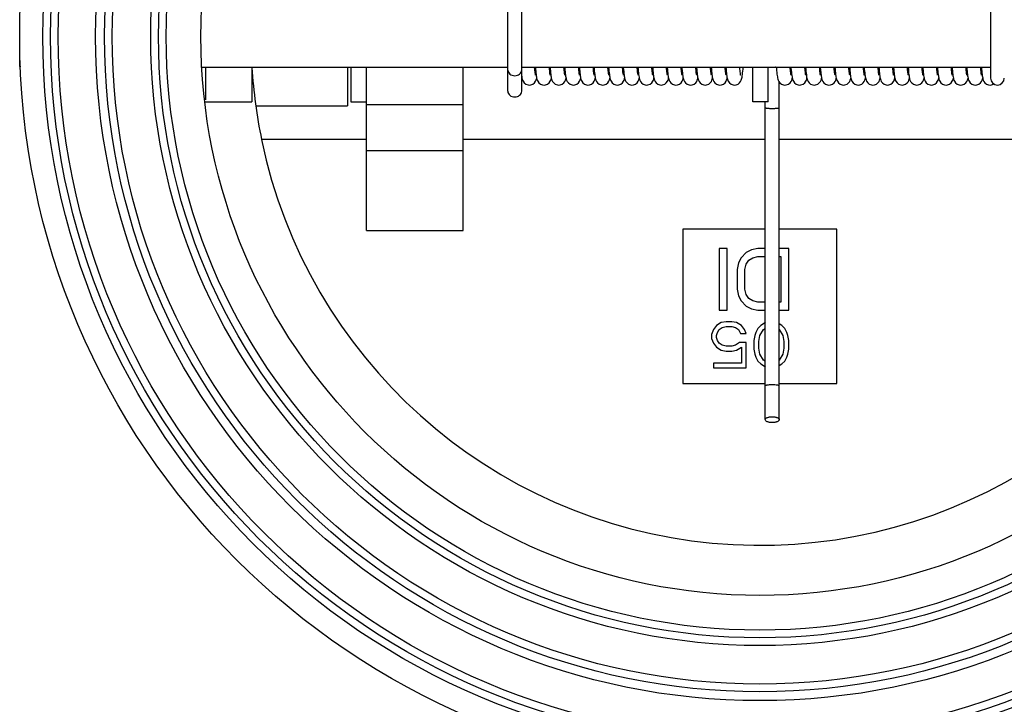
# Model space of a CAD drawing. Header units: millimetres. Extents: x -108 to 885, y -28 to 432.
# Tile 3 of 8: x 53 to 181, y 127 to 216. Entities that reach past the tile are written whole.
import ezdxf

# ---------------------------------------------------------------- set-up
doc = ezdxf.new("R2010")
doc.units = ezdxf.units.MM
doc.header["$LTSCALE"] = 30.734
doc.layers.get('0').update_dxf_attribs({"linetype": 'CONTINUOUS'})
doc.layers.add('02___PRT_ALL_AXES', color=7, linetype='CONTINUOUS')

msp = doc.modelspace()

# ---------------------------------------------------------------- linework, layer by layer
at = {"color": 7, "linetype": 'Continuous'}
for p, q in [((179.09, 220.78), (179.09, 208.3)), ((116.49, 206.53), (116.49, 219.01)), ((118.29, 206.53), (118.29, 219.01)), ((53.18, 209.74), (53.18, 213.57)), ((53.24, 209.71), (53.25, 209.71)), ((53.25, 209.71), (53.26, 209.7)), ((76.79, 209.65), (116.49, 209.65)), ((95.68, 209.67), (95.68, 204.66)), ((98.18, 188.48), (98.18, 209.65)), ((110.68, 188.48), (110.68, 209.65)), ((118.29, 209.65), (179.09, 209.65)), ((118.29, 208.49), (118.31, 208.39)), ((118.32, 208.13), (118.34, 208.22)), ((153.24, 208.61), (153.24, 208.61)), ((157.16, 208.12), (157.19, 208.22)), ((157.17, 208.3), (157.23, 208.05)), ((174.26, 208.13), (174.29, 208.22)), ((118.29, 208.04), (118.32, 208.13)), ((151.69, 163.95), (151.69, 207.75)), ((157.12, 207.98), (157.16, 208.12)), ((110.68, 204.76), (98.18, 204.76)), ((149.89, 163.95), (149.89, 205.15)), ((110.68, 198.82), (98.18, 198.82)), ((149.89, 188.65), (139.18, 188.65)), ((139.18, 188.65), (139.18, 168.65)), ((159.18, 188.65), (151.69, 188.65)), ((159.18, 168.65), (159.18, 188.65)), ((144.92, 186.14), (143.92, 186.14)), ((143.92, 186.14), (143.92, 178.14)), ((144.92, 178.14), (144.92, 186.14)), ((147.42, 185.63), (146.75, 184.95)), ((148.09, 185.97), (147.42, 185.63)), ((148.92, 186.14), (148.09, 185.97)), ((149.89, 186.14), (148.92, 186.14)), ((152.92, 186.14), (151.69, 186.14)), ((152.92, 178.14), (152.92, 186.14)), ((146.42, 184.27), (146.25, 183.42)), ((146.75, 184.95), (146.42, 184.27)), ((147.25, 183.42), (147.42, 184.1)), ((147.42, 184.1), (147.75, 184.61)), ((147.75, 184.61), (148.25, 184.95)), ((148.25, 184.95), (148.92, 185.12)), ((148.92, 185.12), (149.89, 185.12)), ((151.69, 185.12), (151.92, 185.12)), ((151.92, 185.12), (151.92, 179.17)), ((146.25, 183.42), (146.25, 180.87)), ((147.25, 180.87), (147.25, 183.42)), ((146.25, 180.87), (146.42, 180.02)), ((147.42, 180.19), (147.25, 180.87)), ((147.75, 179.68), (147.42, 180.19)), ((146.42, 180.02), (146.75, 179.34)), ((146.75, 179.34), (147.42, 178.66)), ((148.25, 179.34), (147.75, 179.68)), ((148.92, 179.17), (148.25, 179.34)), ((149.89, 179.17), (148.92, 179.17)), ((151.92, 179.17), (151.69, 179.17)), ((143.92, 178.14), (144.92, 178.14)), ((147.42, 178.66), (148.09, 178.32)), ((148.09, 178.32), (148.92, 178.14)), ((148.92, 178.14), (149.89, 178.14)), ((151.69, 178.14), (152.92, 178.14)), ((144.17, 176.53), (143.54, 176.14)), ((144.79, 176.65), (144.17, 176.53)), ((145.54, 176.65), (144.79, 176.65)), ((146.17, 176.53), (145.54, 176.65)), ((146.79, 176.14), (146.17, 176.53)), ((149.92, 176.53), (149.29, 176.14)), ((152.04, 176.14), (151.69, 176.36)), ((143.17, 175.63), (142.92, 175)), ((142.92, 175), (142.92, 174.48)), ((143.54, 176.14), (143.17, 175.63)), ((143.54, 174.87), (143.67, 175.25)), ((143.67, 175.25), (143.92, 175.63)), ((143.92, 175.63), (144.29, 175.89)), ((144.29, 175.89), (144.79, 176.02)), ((144.79, 176.02), (145.54, 176.02)), ((145.54, 176.02), (146.04, 175.89)), ((146.04, 175.89), (146.42, 175.63)), ((146.42, 175.63), (146.67, 175.12)), ((146.67, 175.12), (147.42, 175.12)), ((147.17, 175.63), (146.79, 176.14)), ((147.42, 175.12), (147.17, 175.63)), ((148.67, 175.25), (148.54, 174.87)), ((148.92, 175.76), (148.67, 175.25)), ((149.29, 176.14), (148.92, 175.76)), ((149.17, 174.87), (149.67, 175.63)), ((149.67, 175.63), (149.89, 175.78)), ((151.67, 175.63), (152.17, 174.87)), ((152.42, 175.76), (152.04, 176.14)), ((152.67, 175.25), (152.42, 175.76)), ((152.79, 174.87), (152.67, 175.25)), ((142.92, 174.48), (143.17, 173.85)), ((143.17, 173.85), (143.54, 173.34)), ((143.54, 174.61), (143.54, 174.87)), ((143.67, 174.23), (143.54, 174.61)), ((143.92, 173.85), (143.67, 174.23)), ((144.29, 173.59), (143.92, 173.85)), ((146.54, 173.97), (146.04, 173.59)), ((147.42, 173.97), (146.54, 173.97)), ((147.42, 170.65), (147.42, 173.97)), ((148.54, 174.87), (148.42, 174.23)), ((148.42, 174.23), (148.42, 173.08)), ((149.04, 174.1), (149.17, 174.87)), ((149.04, 173.21), (149.04, 174.1)), ((152.17, 174.87), (152.29, 174.1)), ((152.29, 174.1), (152.29, 173.21)), ((152.92, 174.23), (152.79, 174.87)), ((152.92, 173.08), (152.92, 174.23)), ((143.54, 173.34), (144.17, 172.95)), ((144.17, 172.95), (144.79, 172.83)), ((144.79, 173.46), (144.29, 173.59)), ((145.54, 173.46), (144.79, 173.46)), ((144.79, 172.83), (145.54, 172.83)), ((146.04, 173.59), (145.54, 173.46)), ((145.54, 172.83), (146.17, 172.95)), ((146.17, 172.95), (146.79, 173.34)), ((146.79, 173.34), (146.79, 171.29)), ((148.42, 173.08), (148.54, 172.44)), ((148.54, 172.44), (148.67, 172.06)), ((149.17, 172.44), (149.04, 173.21)), ((149.67, 171.68), (149.17, 172.44)), ((152.17, 172.44), (151.67, 171.68)), ((152.29, 173.21), (152.17, 172.44)), ((152.67, 172.06), (152.79, 172.44)), ((152.79, 172.44), (152.92, 173.08)), ((146.79, 171.29), (143.17, 171.29)), ((143.17, 171.29), (143.17, 170.65)), ((148.67, 172.06), (148.92, 171.55)), ((148.92, 171.55), (149.29, 171.17)), ((149.29, 171.17), (149.92, 170.78)), ((149.89, 171.53), (149.67, 171.68)), ((151.69, 170.95), (152.04, 171.17)), ((152.04, 171.17), (152.42, 171.55)), ((152.42, 171.55), (152.67, 172.06)), ((143.17, 170.65), (147.42, 170.65)), ((139.18, 168.65), (149.89, 168.65)), ((151.69, 168.65), (159.18, 168.65))]:
    msp.add_line(p, q, dxfattribs=at)
for points in [[(53.18, 209.74), (53.2, 209.74), (53.24, 209.71)], [(120.1, 208.61), (120.1, 208.61), (120.09, 208.65), (120.08, 208.71), (120.06, 208.81), (120.04, 208.92), (120.03, 209.07), (120.01, 209.23), (119.99, 209.42), (119.97, 209.63), (119.97, 209.65)], [(120.07, 209.65), (120.07, 209.64), (120.09, 209.37), (120.12, 209.13), (120.14, 208.91), (120.16, 208.71)], [(122, 208.61), (122, 208.61), (121.99, 208.64), (121.98, 208.7), (121.96, 208.79), (121.95, 208.9), (121.93, 209.03), (121.92, 209.18), (121.9, 209.35), (121.88, 209.55), (121.87, 209.65)], [(121.97, 209.65), (121.99, 209.45), (122.01, 209.18), (122.03, 208.94), (122.06, 208.73)], [(123.89, 208.62), (123.89, 208.61), (123.89, 208.61), (123.89, 208.65), (123.87, 208.72), (123.86, 208.81), (123.84, 208.93), (123.83, 209.07), (123.81, 209.23), (123.79, 209.42), (123.77, 209.62), (123.77, 209.65)], [(123.87, 209.65), (123.88, 209.52), (123.9, 209.27), (123.92, 209.04), (123.95, 208.83), (123.97, 208.65)], [(125.8, 208.61), (125.8, 208.61), (125.79, 208.65), (125.78, 208.71), (125.76, 208.81), (125.74, 208.93), (125.73, 209.08), (125.71, 209.25), (125.69, 209.44), (125.67, 209.65), (125.67, 209.65)], [(125.77, 209.65), (125.79, 209.4), (125.81, 209.14), (125.84, 208.92), (125.86, 208.72)], [(127.69, 208.61), (127.7, 208.61), (127.69, 208.61), (127.69, 208.66), (127.67, 208.73), (127.66, 208.82), (127.64, 208.95), (127.62, 209.09), (127.61, 209.26), (127.59, 209.45), (127.57, 209.65)], [(127.67, 209.65), (127.69, 209.44), (127.71, 209.17), (127.74, 208.93), (127.76, 208.72)], [(129.6, 208.61), (129.6, 208.61), (129.59, 208.64), (129.58, 208.7), (129.56, 208.79), (129.55, 208.9), (129.53, 209.03), (129.51, 209.19), (129.5, 209.37), (129.48, 209.58), (129.47, 209.65)], [(129.57, 209.65), (129.59, 209.38), (129.61, 209.13), (129.64, 208.91), (129.66, 208.71)], [(131.5, 208.61), (131.5, 208.61), (131.49, 208.64), (131.48, 208.7), (131.46, 208.79), (131.45, 208.89), (131.43, 209.02), (131.42, 209.17), (131.4, 209.34), (131.38, 209.53), (131.37, 209.65)], [(131.47, 209.65), (131.47, 209.62), (131.5, 209.34), (131.52, 209.08), (131.54, 208.86), (131.57, 208.67)], [(133.4, 208.61), (133.4, 208.61), (133.39, 208.64), (133.38, 208.7), (133.36, 208.78), (133.35, 208.89), (133.33, 209.01), (133.32, 209.16), (133.3, 209.33), (133.28, 209.51), (133.27, 209.65)], [(133.37, 209.65), (133.39, 209.42), (133.41, 209.15), (133.44, 208.92), (133.46, 208.71)], [(135.29, 208.61), (135.29, 208.61), (135.29, 208.61), (135.29, 208.65), (135.27, 208.72), (135.26, 208.82), (135.24, 208.94), (135.23, 209.09), (135.21, 209.26), (135.19, 209.45), (135.17, 209.65)], [(135.27, 209.65), (135.28, 209.52), (135.3, 209.23), (135.33, 208.98), (135.35, 208.76)], [(137.2, 208.61), (137.19, 208.61), (137.19, 208.65), (137.17, 208.72), (137.16, 208.81), (137.14, 208.93), (137.13, 209.07), (137.11, 209.23), (137.09, 209.41), (137.07, 209.61), (137.07, 209.65)], [(137.17, 209.65), (137.17, 209.61), (137.2, 209.33), (137.22, 209.09), (137.24, 208.87), (137.26, 208.68)], [(139.1, 208.61), (139.09, 208.61), (139.09, 208.65), (139.07, 208.72), (139.06, 208.81), (139.04, 208.93), (139.03, 209.07), (139.01, 209.23), (138.99, 209.42), (138.97, 209.63), (138.97, 209.65)], [(139.07, 209.65), (139.08, 209.47), (139.11, 209.19), (139.13, 208.94), (139.16, 208.73)], [(141, 208.61), (141, 208.61), (140.99, 208.64), (140.98, 208.71), (140.96, 208.8), (140.94, 208.93), (140.93, 209.08), (140.91, 209.26), (140.89, 209.47), (140.87, 209.65)], [(140.97, 209.65), (140.97, 209.6), (141, 209.33), (141.02, 209.09), (141.04, 208.87), (141.06, 208.68)], [(142.9, 208.61), (142.9, 208.61), (142.89, 208.64), (142.88, 208.7), (142.86, 208.79), (142.85, 208.91), (142.83, 209.05), (142.81, 209.22), (142.79, 209.41), (142.77, 209.63), (142.77, 209.65)], [(142.87, 209.65), (142.89, 209.37), (142.92, 209.12), (142.94, 208.89), (142.96, 208.7)], [(144.8, 208.61), (144.8, 208.61), (144.79, 208.64), (144.78, 208.7), (144.76, 208.8), (144.75, 208.91), (144.73, 209.05), (144.71, 209.22), (144.69, 209.4), (144.67, 209.61), (144.67, 209.65)], [(144.77, 209.65), (144.77, 209.65), (144.79, 209.37), (144.82, 209.13), (144.84, 208.9), (144.86, 208.71)], [(145.89, 207.35), (146.09, 207.38), (146.35, 207.48), (146.55, 207.63), (146.69, 207.81), (146.77, 207.98), (146.82, 208.11), (146.85, 208.24), (146.88, 208.38), (146.9, 208.54), (146.92, 208.72), (146.95, 208.92), (146.97, 209.15), (147, 209.41), (147.02, 209.65)], [(146.7, 208.61), (146.7, 208.61), (146.69, 208.64), (146.68, 208.7), (146.66, 208.79), (146.65, 208.9), (146.63, 209.04), (146.61, 209.21), (146.59, 209.4), (146.57, 209.62), (146.57, 209.65)], [(151.31, 209.65), (151.33, 209.51), (151.35, 209.22), (151.38, 208.98), (151.4, 208.76), (151.42, 208.57), (151.45, 208.4), (151.48, 208.26), (151.51, 208.12), (151.56, 207.98), (151.64, 207.82)], [(153.24, 208.61), (153.23, 208.65), (153.22, 208.72), (153.2, 208.82), (153.19, 208.94), (153.17, 209.09), (153.15, 209.27), (153.13, 209.47), (153.12, 209.65)], [(153.21, 209.65), (153.22, 209.54), (153.25, 209.26), (153.27, 209), (153.3, 208.78)], [(155.14, 208.61), (155.14, 208.61), (155.13, 208.65), (155.12, 208.71), (155.11, 208.8), (155.09, 208.91), (155.08, 209.04), (155.06, 209.2), (155.04, 209.37), (155.02, 209.57), (155.02, 209.65)], [(155.11, 209.65), (155.14, 209.37), (155.16, 209.12), (155.18, 208.89), (155.21, 208.7)], [(157.04, 208.62), (157.04, 208.61), (157.04, 208.61), (157.03, 208.65), (157.02, 208.72), (157, 208.82), (156.99, 208.94), (156.97, 209.08), (156.95, 209.25), (156.94, 209.43), (156.92, 209.64), (156.92, 209.65)], [(157.01, 209.65), (157.04, 209.33), (157.08, 208.94)], [(158.94, 208.61), (158.94, 208.63), (158.92, 208.7), (158.9, 208.82), (158.88, 208.97), (158.86, 209.16), (158.84, 209.37), (158.82, 209.62), (158.82, 209.65)], [(158.91, 209.65), (158.93, 209.39), (158.96, 209.14), (158.98, 208.92), (159, 208.72)], [(160.84, 208.61), (160.84, 208.61), (160.83, 208.64), (160.82, 208.7), (160.81, 208.79), (160.79, 208.9), (160.78, 209.04), (160.76, 209.21), (160.74, 209.39), (160.72, 209.6), (160.72, 209.65)], [(160.81, 209.65), (160.83, 209.46), (160.85, 209.19), (160.88, 208.95), (160.9, 208.74)], [(162.74, 208.61), (162.74, 208.61), (162.73, 208.64), (162.72, 208.7), (162.71, 208.78), (162.69, 208.89), (162.68, 209.03), (162.66, 209.19), (162.64, 209.37), (162.62, 209.57), (162.62, 209.65)], [(162.71, 209.65), (162.73, 209.41), (162.76, 209.15), (162.78, 208.92), (162.8, 208.72)], [(164.64, 208.61), (164.64, 208.61), (164.63, 208.65), (164.62, 208.71), (164.61, 208.81), (164.59, 208.93), (164.57, 209.07), (164.55, 209.25), (164.53, 209.45), (164.52, 209.65)], [(164.61, 209.65), (164.61, 209.65), (164.64, 209.37), (164.66, 209.12), (164.68, 208.9), (164.71, 208.7)], [(166.54, 208.61), (166.54, 208.61), (166.53, 208.64), (166.52, 208.7), (166.51, 208.79), (166.49, 208.9), (166.48, 209.03), (166.46, 209.19), (166.44, 209.37), (166.42, 209.57), (166.42, 209.65)], [(166.51, 209.65), (166.51, 209.64), (166.54, 209.36), (166.56, 209.12), (166.58, 208.9), (166.61, 208.7)], [(168.44, 208.61), (168.44, 208.61), (168.44, 208.62), (168.43, 208.66), (168.42, 208.73), (168.4, 208.83), (168.39, 208.96), (168.37, 209.1), (168.35, 209.27), (168.33, 209.46), (168.32, 209.65)], [(168.41, 209.65), (168.41, 209.65), (168.44, 209.37), (168.46, 209.12), (168.48, 208.9), (168.51, 208.7)], [(170.33, 208.66), (170.32, 208.73), (170.3, 208.83), (170.29, 208.95), (170.27, 209.1), (170.25, 209.27), (170.23, 209.46), (170.22, 209.65)], [(170.31, 209.65), (170.33, 209.5), (170.35, 209.22), (170.38, 208.98), (170.4, 208.76)], [(172.24, 208.61), (172.24, 208.61), (172.24, 208.62), (172.23, 208.65), (172.22, 208.72), (172.2, 208.82), (172.19, 208.94), (172.17, 209.09), (172.15, 209.26), (172.13, 209.46), (172.12, 209.65)], [(172.21, 209.65), (172.23, 209.4), (172.26, 209.15), (172.28, 208.93), (172.3, 208.73)], [(174.13, 208.65), (174.12, 208.72), (174.1, 208.81), (174.09, 208.93), (174.07, 209.08), (174.05, 209.24), (174.03, 209.43), (174.02, 209.65), (174.02, 209.65)], [(174.11, 209.65), (174.13, 209.46), (174.15, 209.18), (174.18, 208.94), (174.2, 208.73)], [(176.04, 208.61), (176.04, 208.61), (176.04, 208.61), (176.03, 208.65), (176.02, 208.72), (176, 208.81), (175.99, 208.93), (175.97, 209.07), (175.95, 209.23), (175.94, 209.42), (175.92, 209.62), (175.92, 209.65)], [(176.01, 209.65), (176.04, 209.39), (176.06, 209.13), (176.08, 208.91), (176.11, 208.71)], [(177.94, 208.61), (177.94, 208.61), (177.94, 208.62), (177.93, 208.66), (177.92, 208.73), (177.9, 208.83), (177.89, 208.96), (177.87, 209.1), (177.85, 209.27), (177.83, 209.47), (177.82, 209.65)], [(177.91, 209.65), (177.93, 209.41), (177.96, 209.16), (177.98, 208.94), (178, 208.74)], [(118.31, 208.39), (118.33, 208.25), (118.37, 208.12)], [(119.29, 207.35), (119.48, 207.37), (119.75, 207.48), (119.96, 207.64), (120.1, 207.84), (120.18, 208), (120.22, 208.13), (120.24, 208.22)], [(120.16, 208.71), (120.18, 208.54), (120.21, 208.39), (120.23, 208.25), (120.27, 208.12), (120.31, 207.99), (120.39, 207.83), (120.53, 207.64), (120.74, 207.47), (121.01, 207.37), (121.19, 207.35)], [(121.19, 207.35), (121.37, 207.37), (121.64, 207.47), (121.85, 207.64), (122, 207.83), (122.07, 207.99), (122.12, 208.12), (122.14, 208.22)], [(122.06, 208.73), (122.08, 208.55), (122.11, 208.39), (122.13, 208.25), (122.17, 208.12), (122.21, 207.98), (122.29, 207.82), (122.44, 207.63), (122.65, 207.47), (122.92, 207.37), (123.09, 207.35)], [(123.09, 207.35), (123.29, 207.38), (123.55, 207.48), (123.75, 207.63), (123.89, 207.82), (123.97, 207.98), (124.02, 208.13), (124.04, 208.22)], [(123.97, 208.65), (123.99, 208.49), (124.01, 208.35), (124.04, 208.22), (124.07, 208.1), (124.12, 207.97), (124.2, 207.81), (124.34, 207.62), (124.56, 207.47), (124.82, 207.37), (124.99, 207.35)], [(124.99, 207.35), (125.18, 207.37), (125.45, 207.48), (125.66, 207.64), (125.8, 207.83), (125.88, 208), (125.92, 208.13), (125.94, 208.22)], [(125.86, 208.72), (125.88, 208.54), (125.91, 208.39), (125.93, 208.25), (125.97, 208.12), (126.01, 207.99), (126.08, 207.83), (126.23, 207.64), (126.44, 207.47), (126.71, 207.37), (126.89, 207.35)], [(126.89, 207.35), (127.08, 207.37), (127.35, 207.48), (127.56, 207.64), (127.7, 207.84), (127.78, 208), (127.82, 208.13), (127.84, 208.22)], [(127.76, 208.72), (127.78, 208.54), (127.81, 208.39), (127.83, 208.25), (127.87, 208.12), (127.91, 207.99), (127.99, 207.82), (128.13, 207.64), (128.35, 207.47), (128.62, 207.37), (128.79, 207.35)], [(128.79, 207.35), (128.98, 207.37), (129.25, 207.48), (129.46, 207.64), (129.6, 207.83), (129.68, 208), (129.72, 208.13), (129.74, 208.22)], [(129.66, 208.71), (129.68, 208.54), (129.71, 208.39), (129.73, 208.25), (129.77, 208.12), (129.81, 207.99), (129.88, 207.83), (130.03, 207.64), (130.24, 207.47), (130.51, 207.37), (130.69, 207.35)], [(130.69, 207.35), (130.87, 207.37), (131.14, 207.47), (131.35, 207.64), (131.5, 207.83), (131.57, 207.99), (131.62, 208.12), (131.64, 208.22)], [(131.57, 208.67), (131.59, 208.5), (131.61, 208.35), (131.64, 208.22), (131.67, 208.09), (131.72, 207.96), (131.81, 207.8), (131.95, 207.62), (132.15, 207.47), (132.41, 207.37), (132.59, 207.35)], [(132.59, 207.35), (132.78, 207.37), (133.05, 207.48), (133.26, 207.65), (133.4, 207.84), (133.48, 208), (133.52, 208.13), (133.54, 208.22)], [(133.46, 208.71), (133.48, 208.53), (133.51, 208.38), (133.54, 208.24), (133.57, 208.11), (133.62, 207.97), (133.7, 207.81), (133.84, 207.63), (134.04, 207.47), (134.3, 207.38), (134.49, 207.35)], [(134.49, 207.35), (134.67, 207.37), (134.94, 207.47), (135.16, 207.64), (135.3, 207.83), (135.38, 207.99), (135.42, 208.12), (135.44, 208.22)], [(135.35, 208.76), (135.38, 208.57), (135.4, 208.41), (135.43, 208.26), (135.46, 208.13), (135.51, 207.99), (135.59, 207.82), (135.73, 207.63), (135.95, 207.47), (136.22, 207.37), (136.39, 207.35)], [(136.39, 207.35), (136.57, 207.37), (136.84, 207.47), (137.05, 207.64), (137.2, 207.83), (137.27, 207.99), (137.32, 208.12), (137.34, 208.22)], [(137.26, 208.68), (137.29, 208.51), (137.31, 208.37), (137.34, 208.23), (137.37, 208.11), (137.41, 207.98), (137.49, 207.82), (137.64, 207.63), (137.85, 207.47), (138.11, 207.37), (138.29, 207.35)], [(138.29, 207.35), (138.48, 207.37), (138.75, 207.48), (138.96, 207.64), (139.1, 207.83), (139.18, 208), (139.22, 208.13), (139.24, 208.22)], [(139.16, 208.73), (139.18, 208.54), (139.21, 208.38), (139.24, 208.24), (139.27, 208.12), (139.31, 207.98), (139.39, 207.82), (139.54, 207.63), (139.75, 207.47), (140.02, 207.37), (140.19, 207.35)], [(140.19, 207.35), (140.38, 207.38), (140.65, 207.48), (140.86, 207.64), (141, 207.82), (141.07, 207.98), (141.12, 208.11), (141.14, 208.22)], [(141.06, 208.68), (141.09, 208.52), (141.11, 208.37), (141.14, 208.24), (141.17, 208.11), (141.21, 207.98), (141.29, 207.82), (141.44, 207.63), (141.65, 207.47), (141.92, 207.37), (142.09, 207.35)], [(142.09, 207.35), (142.28, 207.38), (142.55, 207.48), (142.75, 207.64), (142.89, 207.82), (142.97, 207.97), (143.01, 208.11), (143.04, 208.22)], [(142.96, 208.7), (142.99, 208.53), (143.01, 208.37), (143.04, 208.24), (143.07, 208.11), (143.11, 207.98), (143.19, 207.82), (143.34, 207.63), (143.55, 207.47), (143.82, 207.37), (143.99, 207.35)], [(143.99, 207.35), (144.19, 207.38), (144.46, 207.48), (144.66, 207.64), (144.8, 207.83), (144.87, 207.99), (144.92, 208.12), (144.94, 208.22)], [(144.86, 208.71), (144.88, 208.54), (144.91, 208.38), (144.93, 208.25), (144.97, 208.12), (145.01, 207.99), (145.09, 207.83), (145.23, 207.64), (145.44, 207.47), (145.71, 207.37), (145.89, 207.35)], [(152.44, 207.35), (152.61, 207.37), (152.88, 207.47), (153.1, 207.64), (153.24, 207.82), (153.32, 207.99), (153.36, 208.12), (153.39, 208.22)], [(153.3, 208.78), (153.32, 208.58), (153.35, 208.42), (153.37, 208.27), (153.41, 208.13), (153.45, 207.99), (153.53, 207.83), (153.67, 207.64), (153.87, 207.48), (154.13, 207.38), (154.34, 207.35)], [(154.34, 207.35), (154.51, 207.37), (154.78, 207.47), (155, 207.64), (155.14, 207.83), (155.22, 207.99), (155.26, 208.12), (155.29, 208.22)], [(155.21, 208.7), (155.23, 208.53), (155.25, 208.37), (155.28, 208.24), (155.31, 208.11), (155.36, 207.97), (155.44, 207.82), (155.57, 207.64), (155.77, 207.48), (156.04, 207.38), (156.24, 207.35)], [(157.08, 208.94), (157.12, 208.6), (157.17, 208.3)], [(158.14, 207.35), (158.33, 207.38), (158.6, 207.48), (158.8, 207.64), (158.94, 207.82), (159.02, 207.98), (159.06, 208.12), (159.09, 208.22)], [(159, 208.72), (159.03, 208.55), (159.05, 208.39), (159.08, 208.25), (159.11, 208.12), (159.15, 207.99), (159.23, 207.83), (159.37, 207.64), (159.59, 207.47), (159.85, 207.37), (160.04, 207.35)], [(160.04, 207.35), (160.22, 207.37), (160.49, 207.47), (160.69, 207.63), (160.83, 207.81), (160.91, 207.97), (160.96, 208.1), (160.99, 208.22)], [(160.9, 208.74), (160.93, 208.55), (160.95, 208.39), (160.98, 208.25), (161.01, 208.12), (161.05, 207.99), (161.13, 207.83), (161.27, 207.64), (161.49, 207.47), (161.75, 207.37), (161.94, 207.35)], [(161.94, 207.35), (162.13, 207.38), (162.39, 207.47), (162.59, 207.63), (162.73, 207.81), (162.81, 207.97), (162.86, 208.11), (162.89, 208.22)], [(162.8, 208.72), (162.83, 208.55), (162.85, 208.39), (162.88, 208.26), (162.91, 208.13), (162.95, 208), (163.03, 207.83), (163.17, 207.64), (163.38, 207.48), (163.65, 207.37), (163.84, 207.35)], [(163.84, 207.35), (164.03, 207.38), (164.3, 207.48), (164.5, 207.64), (164.64, 207.82), (164.72, 207.98), (164.76, 208.12), (164.79, 208.22)], [(164.71, 208.7), (164.73, 208.53), (164.75, 208.38), (164.78, 208.25), (164.81, 208.12), (164.86, 207.99), (164.93, 207.82), (165.08, 207.64), (165.29, 207.47), (165.56, 207.37), (165.74, 207.35)], [(165.74, 207.35), (165.92, 207.37), (166.19, 207.47), (166.4, 207.64), (166.54, 207.83), (166.62, 207.99), (166.66, 208.13), (166.69, 208.22)], [(166.61, 208.7), (166.63, 208.53), (166.65, 208.38), (166.68, 208.25), (166.71, 208.12), (166.75, 207.99), (166.83, 207.83), (166.97, 207.64), (167.18, 207.47), (167.45, 207.37), (167.64, 207.35)], [(167.64, 207.35), (167.81, 207.37), (168.08, 207.47), (168.29, 207.63), (168.44, 207.82), (168.52, 207.98), (168.56, 208.12), (168.59, 208.22)], [(168.51, 208.7), (168.53, 208.53), (168.55, 208.38), (168.58, 208.25), (168.61, 208.12), (168.65, 207.99), (168.73, 207.82), (168.88, 207.64), (169.09, 207.47), (169.36, 207.37), (169.54, 207.35)], [(169.54, 207.35), (169.71, 207.37), (169.98, 207.47), (170.2, 207.63), (170.34, 207.82), (170.42, 207.98), (170.46, 208.12), (170.49, 208.22)], [(170.34, 208.61), (170.34, 208.61), (170.33, 208.66)], [(170.4, 208.76), (170.42, 208.57), (170.45, 208.41), (170.48, 208.26), (170.51, 208.13), (170.55, 208), (170.63, 207.84), (170.77, 207.65), (170.98, 207.48), (171.25, 207.37), (171.44, 207.35)], [(171.44, 207.35), (171.61, 207.37), (171.88, 207.47), (172.1, 207.64), (172.24, 207.83), (172.32, 207.99), (172.36, 208.12), (172.39, 208.22)], [(172.3, 208.73), (172.33, 208.55), (172.35, 208.4), (172.38, 208.26), (172.41, 208.13), (172.45, 207.99), (172.53, 207.83), (172.67, 207.64), (172.88, 207.47), (173.15, 207.37), (173.34, 207.35)], [(174.14, 208.61), (174.14, 208.61), (174.13, 208.65)], [(174.2, 208.73), (174.23, 208.55), (174.25, 208.39), (174.28, 208.25), (174.31, 208.13)], [(175.24, 207.35), (175.42, 207.37), (175.69, 207.47), (175.9, 207.63), (176.04, 207.82), (176.12, 207.99), (176.17, 208.13), (176.19, 208.22)], [(176.11, 208.71), (176.13, 208.54), (176.15, 208.39), (176.18, 208.25), (176.21, 208.13), (176.25, 207.99), (176.33, 207.83), (176.47, 207.64), (176.68, 207.47), (176.95, 207.37), (177.14, 207.35)], [(177.14, 207.35), (177.31, 207.37), (177.58, 207.47), (177.79, 207.63), (177.94, 207.82), (178.02, 207.98), (178.06, 208.11), (178.09, 208.22)], [(178, 208.74), (178.03, 208.56), (178.05, 208.4), (178.08, 208.26), (178.11, 208.12), (178.15, 207.99), (178.23, 207.82), (178.38, 207.63), (178.59, 207.47), (178.85, 207.37), (179.04, 207.35)], [(118.37, 208.12), (118.41, 207.99), (118.49, 207.83), (118.63, 207.64), (118.84, 207.47), (119.11, 207.37), (119.29, 207.35)], [(151.64, 207.82), (151.77, 207.64), (151.98, 207.48), (152.24, 207.38), (152.44, 207.35)], [(156.24, 207.35), (156.41, 207.37), (156.68, 207.47), (156.89, 207.63), (157.04, 207.82), (157.12, 207.98)], [(157.23, 208.06), (157.26, 207.96), (157.35, 207.8), (157.5, 207.62), (157.7, 207.47), (157.96, 207.37), (158.14, 207.35)], [(173.34, 207.35), (173.52, 207.37), (173.79, 207.47), (174, 207.64), (174.14, 207.83), (174.22, 207.99), (174.26, 208.13)], [(174.31, 208.13), (174.35, 207.99), (174.43, 207.83), (174.57, 207.64), (174.79, 207.47), (175.05, 207.37), (175.24, 207.35)], [(179.04, 207.35), (179.22, 207.37), (179.48, 207.47), (179.52, 207.5)]]:
    msp.add_lwpolyline(points, dxfattribs=at)
for radius in [93, 92, 91, 86.15, 85, 84, 79, 78, 77, 72.5]:
    msp.add_circle((149.18, 213.65), radius, dxfattribs=at)
for centre, radius, start, end in [((149.18, 213.65), 66, 183.5086, 191.7029), ((150.75, 208.83), 0.925, 115.6381, 123.0441), ((150.82, 208.83), 0.928, 57.799, 64.3551), ((179.99, 208.25), 0.9, 180, 360)]:
    msp.add_arc(centre, radius, start, end, dxfattribs=at)
for points, knots in [([(53.18, 210.03), (53.19, 209.99), (53.2, 209.92), (53.21, 209.83), (53.23, 209.76), (53.24, 209.72), (53.25, 209.71)], [0, 0, 0, 0, 0.346541, 0.629324, 0.847022, 1, 1, 1, 1]), ([(116.49, 209.28), (116.49, 209.18), (116.54, 208.98), (116.75, 208.74), (117.05, 208.59), (117.28, 208.55), (117.39, 208.55)], [0, 0, 0, 0, 0.22539, 0.465927, 0.72633, 1, 1, 1, 1]), ([(117.39, 208.55), (117.51, 208.55), (117.74, 208.59), (118.03, 208.74), (118.24, 208.98), (118.29, 209.18), (118.29, 209.28)], [0, 0, 0, 0, 0.27367, 0.534073, 0.77461, 1, 1, 1, 1]), ([(116.49, 206.53), (116.49, 206.44), (116.54, 206.23), (116.75, 205.99), (117.05, 205.84), (117.28, 205.8), (117.39, 205.8)], [0, 0, 0, 0, 0.225394, 0.465932, 0.726325, 1, 1, 1, 1]), ([(117.39, 205.8), (117.51, 205.8), (117.74, 205.84), (118.03, 205.99), (118.24, 206.23), (118.29, 206.44), (118.29, 206.53)], [0, 0, 0, 0, 0.273675, 0.534068, 0.774606, 1, 1, 1, 1]), ([(149.89, 204.41), (149.89, 204.4), (149.91, 204.39), (149.96, 204.37), (150.05, 204.36), (150.16, 204.34), (150.29, 204.33), (150.5, 204.32), (150.67, 204.32), (150.79, 204.32)], [0, 0, 0, 0, 0.027505, 0.086708, 0.179348, 0.30276, 0.452445, 0.622927, 1, 1, 1, 1]), ([(150.79, 204.32), (150.9, 204.32), (151.07, 204.32), (151.28, 204.33), (151.42, 204.34), (151.53, 204.36), (151.61, 204.37), (151.66, 204.39), (151.69, 204.4), (151.69, 204.41)], [0, 0, 0, 0, 0.377073, 0.547555, 0.69724, 0.820652, 0.913292, 0.972495, 1, 1, 1, 1]), ([(149.89, 168.36), (149.89, 168.37), (149.9, 168.39), (149.93, 168.4), (149.97, 168.42), (150.04, 168.44), (150.2, 168.47), (150.45, 168.49), (150.67, 168.5), (150.79, 168.5)], [0, 0, 0, 0, 0.032784, 0.058759, 0.092348, 0.182831, 0.303428, 0.620543, 1, 1, 1, 1]), ([(150.79, 168.5), (150.9, 168.5), (151.12, 168.49), (151.37, 168.47), (151.53, 168.44), (151.6, 168.42), (151.65, 168.4), (151.67, 168.39), (151.69, 168.37), (151.69, 168.36)], [0, 0, 0, 0, 0.379457, 0.696572, 0.817169, 0.907652, 0.941241, 0.967216, 1, 1, 1, 1]), ([(149.89, 163.95), (149.89, 164.07), (150.08, 164.2), (150.29, 164.27), (150.45, 164.31), (150.61, 164.33), (150.73, 164.33), (150.79, 164.33)], [0, 0, 0, 0, 0.368578, 0.508957, 0.663957, 0.82948, 1, 1, 1, 1]), ([(150.79, 163.56), (150.73, 163.56), (150.61, 163.56), (150.45, 163.59), (150.29, 163.62), (150.08, 163.69), (149.89, 163.82), (149.89, 163.95)], [0, 0, 0, 0, 0.17052, 0.336043, 0.491043, 0.631422, 1, 1, 1, 1]), ([(150.79, 164.33), (150.85, 164.33), (150.96, 164.33), (151.13, 164.31), (151.28, 164.27), (151.49, 164.2), (151.69, 164.07), (151.69, 163.95)], [0, 0, 0, 0, 0.17052, 0.336043, 0.491043, 0.631422, 1, 1, 1, 1]), ([(151.69, 163.95), (151.69, 163.82), (151.49, 163.69), (151.28, 163.62), (151.13, 163.59), (150.96, 163.56), (150.85, 163.56), (150.79, 163.56)], [0, 0, 0, 0, 0.368578, 0.508957, 0.663957, 0.82948, 1, 1, 1, 1])]:
    msp.add_open_spline(points, degree=3, knots=knots, dxfattribs=at)
at = {"layer": '02___PRT_ALL_AXES', "color": 7, "linetype": 'Continuous'}
for p, q in [((76.79, 209.65), (116.49, 209.65)), ((77.27, 209.65), (77.27, 205.43)), ((83.27, 209.65), (83.27, 205.15)), ((96.13, 209.65), (96.13, 205.15)), ((118.29, 209.65), (179.09, 209.65)), ((148.25, 205.15), (148.25, 209.65)), ((150.25, 205.15), (150.25, 209.65)), ((77.27, 205.15), (83.27, 205.15)), ((83.78, 204.65), (95.68, 204.65)), ((96.13, 205.15), (98.13, 205.15)), ((150.25, 205.15), (148.25, 205.15)), ((98.18, 200.27), (84.55, 200.27)), ((149.89, 200.27), (110.68, 200.27)), ((202.68, 200.27), (151.69, 200.27)), ((98.18, 188.48), (110.68, 188.48))]:
    msp.add_line(p, q, dxfattribs=at)
msp.add_circle((149.18, 213.65), 96, dxfattribs=at)
msp.add_arc((149.18, 213.65), 66, 191.7029, 337.5797, dxfattribs=at)

doc.saveas('drawing.dxf')
